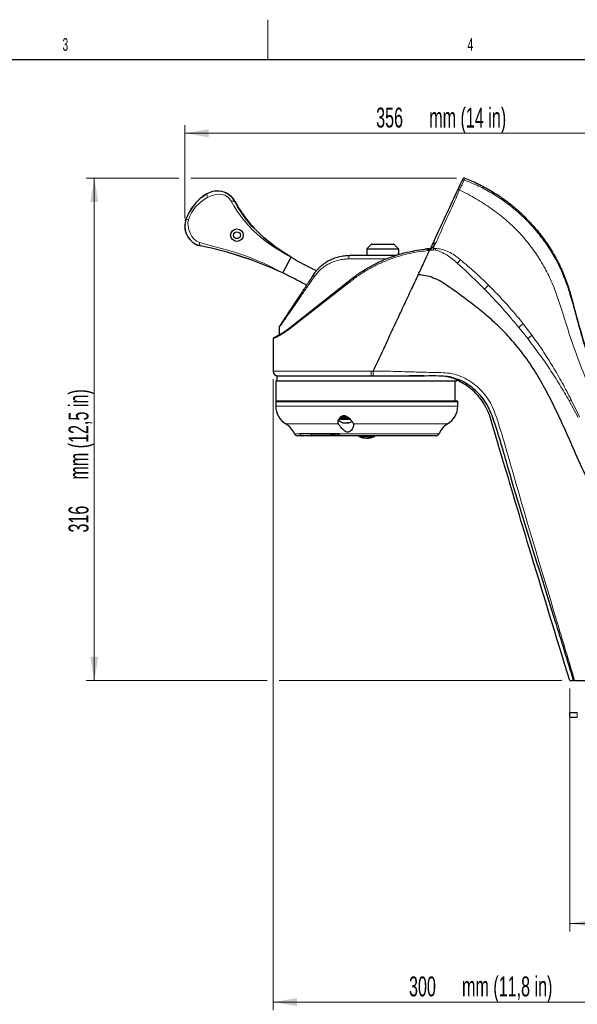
# Model space of a CAD drawing. Header units: millimetres. Extents: x 1 to 419, y 2 to 295.
# Tile 53 of 60: x 128 to 198, y 171 to 294. Entities that reach past the tile are written whole.
import ezdxf

# ---------------------------------------------------------------- set-up
doc = ezdxf.new("R2010")
doc.units = ezdxf.units.MM
doc.header["$PDSIZE"] = -1
doc.styles.add('SLDTEXTSTYLE0', font='TXT', dxfattribs={"width": 0.605})
doc.dimstyles.new('SLDDIMSTYLE1', dxfattribs={"dimtxt": 2.5, "dimasz": 3, "dimexe": 0, "dimexo": 0.0625, "dimtad": 1, "dimdec": 0, "dimlfac": 5, "dimrnd": 1e-09, "dimzin": 12, "dimdsep": 46, "dimtxsty": 'SLDTEXTSTYLE0', "dimsah": 1, "dimcen": 0.09, "dimadec": 0, "dimazin": 3, "dimtfac": 1, "dimtofl": 0, "dimtmove": 0, "dimatfit": 3, "dimfxl": 1, "dimfrac": 2, "dimtolj": 1, "dimtzin": 12, "dimarcsym": 0})
doc.dimstyles.new('SLDDIMSTYLE5', dxfattribs={"dimtxt": 2.5, "dimasz": 3, "dimexe": 0, "dimexo": 0.0625, "dimtad": 0, "dimdec": 0, "dimlfac": 5, "dimrnd": 1e-09, "dimzin": 12, "dimdsep": 46, "dimtxsty": 'SLDTEXTSTYLE0', "dimsah": 1, "dimcen": 0.09, "dimadec": 0, "dimazin": 3, "dimtfac": 1, "dimtofl": 0, "dimtmove": 0, "dimatfit": 3, "dimfxl": 1, "dimfrac": 2, "dimtolj": 1, "dimtzin": 12, "dimarcsym": 0})

# ---------------------------------------------------------------- blocks, each defined once
blk = doc.blocks.new('_D_10')
at = {"color": 7, "linetype": 'Continuous', "lineweight": 0}
for p, q in [((147.94, 274.6), (136.33, 274.6)), ((137.33, 274.6), (137.33, 211.43)), ((182.81, 274.6), (149.44, 274.6)), ((159.06, 211.43), (136.33, 211.43)), ((196.04, 211.43), (160.56, 211.43))]:
    blk.add_line(p, q, dxfattribs=at)
at = {"color": 7, "linetype": 'Continuous', "lineweight": 18}
for points in [[(137.33, 274.6), (136.83, 271.6), (137.83, 271.6)], [(137.33, 211.43), (137.83, 214.43), (136.83, 214.43)]]:
    blk.add_solid(points, dxfattribs=at)
at = {"color": 7, "linetype": 'Continuous', "lineweight": 18, "char_height": 2.5, "attachment_point": 1, "rotation": 90, "style": 'SLDTEXTSTYLE0'}
for s, insert in [('mm (12,5 in)', (134.1, 236.7)), ('316', (134.1, 230.04))]:
    blk.add_mtext(s, dxfattribs=dict(at, insert=insert))
blk = doc.blocks.new('_D_11')
at = {"color": 7, "linetype": 'Continuous', "lineweight": 0}
for p, q in [((148.69, 269.55), (148.69, 281.23)), ((219.86, 212.43), (219.86, 281.23)), ((148.69, 280.23), (219.86, 280.23))]:
    blk.add_line(p, q, dxfattribs=at)
at = {"color": 7, "linetype": 'Continuous', "lineweight": 18}
for points in [[(148.69, 280.23), (151.69, 279.73), (151.69, 280.73)], [(219.86, 280.23), (216.86, 280.73), (216.86, 279.73)]]:
    blk.add_solid(points, dxfattribs=at)
at = {"color": 7, "linetype": 'Continuous', "lineweight": 18, "char_height": 2.5, "attachment_point": 1, "style": 'SLDTEXTSTYLE0'}
for s, insert in [('356', (172.73, 283.45)), ('mm (14 in)', (179.4, 283.45))]:
    blk.add_mtext(s, dxfattribs=dict(at, insert=insert))
blk = doc.blocks.new('_D_12')
at = {"color": 7, "linetype": 'Continuous', "lineweight": 0}
for p, q in [((197.04, 210.43), (197.04, 179.92)), ((219.86, 210.43), (219.86, 179.92)), ((197.04, 180.92), (201.77, 180.92)), ((219.86, 180.92), (215.14, 180.92))]:
    blk.add_line(p, q, dxfattribs=at)
at = {"color": 7, "linetype": 'Continuous', "lineweight": 18}
for points in [[(197.04, 180.92), (200.04, 180.42), (200.04, 181.42)], [(219.86, 180.92), (216.86, 181.42), (216.86, 180.42)]]:
    blk.add_solid(points, dxfattribs=at)
at = {"color": 7, "linetype": 'Continuous', "lineweight": 18, "char_height": 2.5, "attachment_point": 1, "style": 'SLDTEXTSTYLE0'}
for s, insert in [('114', (201.77, 184.14)), ('mm', (208.44, 184.14)), ('(4,5 in)', (203.11, 180.3))]:
    blk.add_mtext(s, dxfattribs=dict(at, insert=insert))
blk = doc.blocks.new('_D_13')
at = {"color": 7, "linetype": 'Continuous', "lineweight": 0}
for p, q in [((159.81, 249.32), (159.81, 170.03)), ((219.86, 210.43), (219.86, 170.03)), ((159.81, 171.03), (219.86, 171.03))]:
    blk.add_line(p, q, dxfattribs=at)
at = {"color": 7, "linetype": 'Continuous', "lineweight": 18}
for points in [[(159.81, 171.03), (162.81, 170.53), (162.81, 171.53)], [(219.86, 171.03), (216.86, 171.53), (216.86, 170.53)]]:
    blk.add_solid(points, dxfattribs=at)
at = {"color": 7, "linetype": 'Continuous', "lineweight": 18, "char_height": 2.5, "attachment_point": 1, "style": 'SLDTEXTSTYLE0'}
for s, insert in [('mm (11,8 in)', (183.52, 174.25)), ('300', (176.86, 174.25))]:
    blk.add_mtext(s, dxfattribs=dict(at, insert=insert))

msp = doc.modelspace()

# ---------------------------------------------------------------- linework, layer by layer
at = {"color": 7, "linetype": 'Continuous', "lineweight": 18}
for p, q in [((159.125, 289.5), (159.125, 294.5)), ((172.1342, 266.2665), (174.9635, 266.2665)), ((179.9973, 266.6146), (179.7985, 266.2606)), ((171.5627, 265.6752), (175.535, 265.6752)), ((171.5773, 265.7096), (175.5204, 265.7096)), ((180.1712, 265.5657), (179.445, 265.5022)), ((179.9068, 265.7424), (180.1795, 265.7554)), ((180.1712, 265.5657), (179.9286, 265.5541)), ((169.3045, 264.4411), (174.0457, 264.4411)), ((169.3148, 261.4457), (162.1531, 255.8662)), ((191.1952, 256.2928), (192.2946, 254.8465)), ((191.7732, 254.4103), (190.6529, 255.818)), ((159.807, 250.3214), (172.1153, 250.3214)), ((172.1153, 250.3214), (172.3658, 250.3213)), ((182.5964, 249.1214), (182.5964, 246.5814)), ((182.977, 246.4814), (160.117, 246.4814)), ((198.1197, 244.4948), (196.9848, 246.6006)), ((197.2235, 246.7417), (198.2731, 244.5741)), ((160.117, 245.9414), (182.977, 245.9414)), ((161.387, 243.7073), (167.9841, 243.7073)), ((169.8751, 243.7073), (181.707, 243.7073)), ((162.4662, 242.451), (163.1762, 242.451)), ((164.5882, 242.3014), (168.1079, 242.3014)), ((167.9984, 242.4552), (166.9889, 242.4552)), ((168.0035, 242.4394), (167.0988, 242.4394)), ((168.0269, 242.451), (180.6279, 242.451)), ((197.9962, 206.8314), (197.9962, 207.4314))]:
    msp.add_line(p, q, dxfattribs=at)
at = {"color": 7, "linetype": 'Continuous', "lineweight": 25}
for p, q in [((6.5, 289.5), (413.5, 289.5)), ((154.4789, 272.292), (153.9503, 272.6797)), ((155.0035, 271.6396), (154.9726, 271.694)), ((155.0308, 271.5902), (154.9965, 271.6266)), ((148.7814, 269.2188), (148.843, 269.4126)), ((150.0017, 266.3413), (150.1461, 266.2628)), ((150.052, 266.2973), (150.7265, 266.0577)), ((172.1342, 266.2665), (171.5773, 265.7096)), ((174.9635, 266.2665), (175.5204, 265.7096)), ((171.5627, 265.6752), (171.5489, 264.8811)), ((175.535, 265.6752), (175.5433, 265.2017)), ((175.5433, 265.2017), (175.5433, 265.2011)), ((175.5433, 265.2017), (175.5473, 264.9715)), ((175.5473, 264.9715), (175.5433, 265.2011)), ((177.2989, 265.423), (177.547, 265.47)), ((161, 262.671), (162.0392, 264.654)), ((162.0459, 264.6663), (162.0394, 264.6539)), ((161.0002, 262.6709), (160.9985, 262.6677)), ((162.187, 256.0214), (169.227, 261.6012)), ((163.8377, 261.2053), (163.9682, 261.0992)), ((169.227, 261.6012), (169.227, 261.6012)), ((160.5435, 255.7711), (160.5435, 254.898)), ((159.807, 254.4059), (159.807, 250.3214)), ((160.117, 249.1214), (160.117, 246.5814)), ((160.117, 249.1214), (182.5964, 249.1214)), ((160.247, 249.7214), (160.247, 249.1214)), ((160.247, 249.7214), (178.7904, 249.7214)), ((178.893, 249.7178), (178.6987, 249.7214)), ((182.5964, 249.1214), (182.607, 249.1214)), ((182.607, 249.1214), (182.607, 246.5814)), ((182.607, 249.1214), (182.847, 249.1214)), ((182.847, 249.1214), (182.847, 249.246)), ((160.117, 246.5814), (182.5964, 246.5814)), ((160.117, 246.4814), (160.117, 245.9414)), ((182.5964, 246.5814), (182.607, 246.5814)), ((182.607, 246.5814), (182.877, 246.5814)), ((182.977, 245.9414), (182.977, 246.4814)), ((168.0427, 244.1362), (168.1001, 244.1362)), ((168.1171, 244.0538), (168.0427, 244.1362)), ((168.0792, 244.2814), (169.0964, 244.2814)), ((168.4174, 244.4566), (168.4174, 244.4366)), ((168.5213, 244.5366), (168.5213, 244.5181)), ((168.5288, 244.5366), (168.5291, 244.5338)), ((168.6353, 243.8314), (168.6935, 243.8314)), ((168.6935, 243.8314), (169.1999, 243.8314)), ((169.3461, 244.3814), (169.0964, 244.3814)), ((169.0964, 244.2814), (169.4484, 244.2814)), ((163.4602, 242.2014), (162.8368, 242.2014)), ((163.1601, 242.5014), (168.0108, 242.5014)), ((163.1762, 242.451), (163.1601, 242.5014)), ((164.509, 242.2014), (163.4602, 242.2014)), ((168.311, 242.2014), (164.4992, 242.2014)), ((164.5891, 242.5014), (164.5891, 242.3014)), ((168.0269, 242.451), (168.0108, 242.5014)), ((180.2572, 242.2014), (168.311, 242.2014)), ((170.547, 242.2014), (170.547, 242.1304)), ((170.547, 242.1304), (172.2927, 242.1304)), ((172.2927, 242.1304), (172.2927, 242.2014)), ((172.4568, 242.2014), (172.4568, 242.1304)), ((172.4568, 242.1304), (172.547, 242.1304)), ((172.547, 242.1304), (172.547, 242.2014)), ((197.0445, 211.4314), (197.5374, 211.4314)), ((197.6644, 211.4314), (210.76, 211.4314)), ((197.0712, 206.8314), (197.0712, 207.4314)), ((197.0712, 207.4314), (197.9962, 207.4314)), ((197.0712, 206.8314), (197.9962, 206.8314))]:
    msp.add_line(p, q, dxfattribs=at)
at = {"color": 7, "linetype": 'Continuous', "lineweight": 25, "flags": 128}
for points in [[(151.4406, 272.5855), (150.8344, 272.1675), (150.7551, 272.0976)], [(152.0899, 272.8721), (151.8222, 272.7828), (151.4475, 272.5974)], [(151.8495, 272.7967), (151.8657, 272.803), (152.1442, 272.8913)], [(155.0026, 271.631), (154.7274, 272.0493), (154.4791, 272.2924)], [(154.6231, 272.1684), (154.7825, 271.9812), (154.9166, 271.7898)], [(162.0392, 264.654), (161.3915, 265.0558), (160.6151, 265.5717), (160.1788, 265.8802), (159.7092, 266.2292), (159.2027, 266.6277), (158.652, 267.0907), (158.1596, 267.5352), (157.6535, 268.0274), (157.1782, 268.5285), (156.7488, 269.0201), (156.3782, 269.4806), (155.986, 270.0125), (155.6444, 270.5224), (155.3299, 271.0408), (155.0308, 271.5902)], [(148.8435, 269.3971), (148.7317, 268.9772), (148.696, 268.6555)], [(150.0676, 266.2878), (150.3094, 266.1793), (150.3935, 266.1484)], [(150.1461, 266.2628), (150.2518, 266.2055), (150.6951, 266.068)], [(167.0988, 242.4394), (167.5673, 242.4334), (167.5674, 242.4334)], [(167.8457, 242.4302), (168.0359, 242.4281), (168.0533, 242.4279)]]:
    msp.add_lwpolyline(points, dxfattribs=at)
at = {"color": 7, "linetype": 'Continuous', "lineweight": 18, "flags": 128}
for points in [[(154.5262, 271.6762), (154.319, 271.9856), (154.0469, 272.2453), (153.7088, 272.4363), (153.3146, 272.5423), (152.8829, 272.56), (152.437, 272.4981), (152.0024, 272.3689), (151.6035, 272.1823)], [(183.2145, 273.0956), (183.1779, 273.1118), (183.1414, 273.1252), (183.1066, 273.1353), (183.0747, 273.1417), (183.0472, 273.1441), (183.0251, 273.1424), (183.0093, 273.1367), (183.0004, 273.1273)], [(151.6035, 272.1823), (151.0162, 271.8113), (150.5008, 271.4067), (150.0605, 270.9675), (149.7725, 270.6039), (149.5247, 270.2113), (149.3219, 269.7924), (149.1636, 269.3468)], [(154.9965, 271.6266), (154.9563, 271.6694), (154.8358, 271.7108), (154.6855, 271.711), (154.5262, 271.6762)], [(162.0392, 264.654), (161.2767, 265.0857), (160.5488, 265.5205), (159.8536, 265.9633), (158.8462, 266.6694), (157.8674, 267.4612), (157.2314, 268.0528), (156.6117, 268.7035), (156.0163, 269.4123), (155.594, 269.9734), (155.2005, 270.5464), (154.8428, 271.1175), (154.5262, 271.6762)], [(149.1636, 269.3468), (149.0981, 268.9679), (149.1128, 268.5422), (149.2004, 268.1136), (149.3601, 267.6763), (149.5809, 267.2659), (149.8595, 266.913), (150.1874, 266.649), (150.5487, 266.4898)], [(150.5487, 266.4898), (151.8943, 266.1272), (153.2963, 265.7554), (154.7014, 265.3526), (156.0547, 264.9107), (156.9181, 264.5921), (157.7532, 264.253), (158.5658, 263.8935), (159.3673, 263.5124), (160.1759, 263.1048), (161, 262.671)], [(150.5487, 266.4898), (150.5566, 266.3343), (150.5892, 266.1992), (150.6473, 266.1028), (150.7265, 266.0577)], [(164.8575, 262.4468), (164.8491, 262.4269), (164.8473, 262.4031), (164.8523, 262.3757), (164.8639, 262.3452), (164.8819, 262.3123), (164.906, 262.2774), (164.9358, 262.2413), (164.9707, 262.2045)], [(197.2235, 246.7417), (197.1923, 246.7233), (197.1614, 246.705), (197.131, 246.687), (197.1009, 246.6693), (197.0713, 246.6517), (197.042, 246.6344), (197.0132, 246.6174), (196.9848, 246.6006)]]:
    msp.add_lwpolyline(points, dxfattribs=at)
at = {"color": 7, "linetype": 'Continuous', "lineweight": 25}
for radius in [0.7938, 0.4318]:
    msp.add_circle((155.2433, 267.4181), radius, dxfattribs=at)
at = {"color": 7, "linetype": 'Continuous', "lineweight": 18}
for centre, radius, start, end in [((183.7051, 274.1675), 0.199, 68.902366, 154.777682), ((152.1119, 272.6064), 0.6621, 180.636352, 219.840248), ((148.8671, 268.7154), 0.6975, 64.848305, 91.97982), ((169.9996, 264.5479), 0.7032, 151.710318, 188.730086), ((183.0229, 266.0074), 3.1274, 184.860822, 188.333907), ((183.4137, 265.5184), 3.2428, 175.80915, 179.164554), ((191.751, 257.2075), 11.0427, 139.830357, 142.837018), ((196.9354, 251.2108), 14.163, 135.454205, 138.337493), ((205.4805, 239.4305), 22.1, 130.270333, 132.13921), ((208.0212, 235.5197), 24.9169, 129.136016, 130.69918)]:
    msp.add_arc(centre, radius, start, end, dxfattribs=at)
at = {"color": 7, "linetype": 'Continuous', "lineweight": 25}
for centre, radius, start, end in [((183.8141, 274.3989), 0.2, 68.810711, 155), ((154.6798, 267.2972), 6.2083, 121.350046, 160.078363), ((152.7713, 270.4299), 2.54, 62.343415, 121.350046), ((152.7644, 270.4066), 2.5561, 46.559741, 65.835427), ((152.7713, 270.4299), 2.54, 47.222761, 63.409869), ((154.7182, 267.2771), 6.2455, 134.006519, 160.156674), ((169.9582, 279.8747), 17.0722, 208.84016, 227.395811), ((151.231, 268.5471), 2.54, 160.078363, 242.343415), ((151.1359, 268.4999), 2.4385, 169.258969, 242.281869), ((169.9582, 279.8747), 17.0722, 228.097575, 235.066521), ((172.1696, 266.2311), 0.05, 90, 135), ((174.9281, 266.2311), 0.05, 45, 90), ((141.8768, 221.9364), 45, 64.851845, 78.658286), ((141.9418, 222.1822), 44.7463, 64.793399, 74.045076), ((179.4797, 293.5064), 33.7, 235.066521, 238.847078), ((171.6127, 265.6743), 0.05, 135, 179), ((175.485, 265.6743), 0.05, 1, 45), ((179.4797, 293.5064), 33.7, 238.847078, 245.01166), ((141.9418, 222.1822), 44.7463, 60.703107, 64.793399), ((160.407, 250.3214), 0.6, 180, 270), ((160.217, 246.4814), 0.1, 90, 180), ((182.877, 246.4814), 0.1, 0, 90), ((162.717, 245.9414), 2.6, 180, 239.23364), ((180.377, 245.9414), 2.6, 300.76636, 0), ((181.6608, 244.5258), 0.6944, 303.818197, 320.593308), ((160.057, 241.4732), 2.6, 22.089306, 59.23364), ((183.037, 241.4732), 2.6, 120.76636, 157.910694), ((162.8368, 242.6014), 0.4, 202.089306, 270), ((167.1046, 242.8694), 0.43, 254.390155, 269.227096), ((171.547, 244.3122), 2.4, 245.375682, 263.438405), ((171.4627, 243.6407), 1.7233, 263.672279, 298.791459), ((171.6261, 243.6407), 1.7236, 267.371069, 298.81185), ((171.547, 244.3122), 2.4, 276.561595, 294.624318), ((180.2572, 242.6014), 0.4, 270, 337.910694)]:
    msp.add_arc(centre, radius, start, end, dxfattribs=at)
for points, knots in [([(183.0004, 273.1273), (183.0282, 273.1868), (183.1368, 273.4198), (183.305, 273.7804), (183.4661, 274.1259), (183.5054, 274.2101), (183.525, 274.2523)], [0, 0, 0, 0, 0.10280513, 0.4024855, 0.70122215, 1, 1, 1, 1]), ([(183.525, 274.2523), (183.5564, 274.3195), (183.6192, 274.4543), (183.6283, 274.4737), (183.6328, 274.4834)], [0, 0, 0, 0, 0.49893327, 1, 1, 1, 1]), ([(183.8863, 274.5853), (184.4353, 274.3575), (185.5332, 273.9019), (187.1175, 273.0446), (188.644, 272.0602), (190.0952, 270.941), (191.4482, 269.7063), (192.7066, 268.3523), (193.8577, 266.8837), (194.8839, 265.3196), (195.7662, 263.6852), (196.5192, 261.9834), (197.1013, 260.1984), (197.7886, 257.5509), (198.76, 254.1049), (200.0997, 249.8822), (201.5748, 245.6984), (203.1658, 241.6097), (204.8632, 237.6236), (206.6609, 233.7363), (208.5782, 229.9007), (210.621, 226.1079), (212.7849, 222.3659), (215.0773, 218.6808), (217.466, 215.0544), (219.0651, 212.6391), (219.8647, 211.4314)], [0, 0, 0, 0, 0.023969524, 0.047939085, 0.072568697, 0.097198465, 0.121798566, 0.14639876, 0.171702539, 0.197006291, 0.221789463, 0.24657257, 0.271993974, 0.297445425, 0.356943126, 0.416440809, 0.476181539, 0.535922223, 0.593448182, 0.650974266, 0.708715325, 0.766456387, 0.824783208, 0.883109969, 0.941554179, 1, 1, 1, 1]), ([(180.0278, 266.7525), (180.1207, 266.9517), (180.6615, 268.1115), (181.6502, 270.2318), (182.5504, 272.1621), (183.0004, 273.1273)], [0, 0, 0, 0, 0.0939633, 0.54697844, 1, 1, 1, 1]), ([(172.1696, 266.2811), (172.188, 266.2811), (172.2163, 266.2811), (172.3883, 266.2811), (172.5663, 266.2811), (172.7873, 266.2811), (173.1084, 266.2811), (173.5489, 266.2811), (173.9893, 266.2811), (174.3104, 266.2811), (174.5314, 266.2811), (174.7094, 266.2811), (174.8814, 266.2811), (174.9097, 266.2811), (174.9281, 266.2811)], [0, 0, 0, 0, 0.11972842, 0.18418033, 0.25, 0.31581967, 0.38027158, 0.5, 0.61972842, 0.68418033, 0.75, 0.81581967, 0.88027158, 1, 1, 1, 1]), ([(179.7985, 266.2606), (179.7898, 266.2421), (179.7638, 266.1863), (179.7255, 266.1042), (179.6867, 266.021), (179.6622, 265.9685), (179.6378, 265.9161), (179.6135, 265.864), (179.5896, 265.8128), (179.5675, 265.7652), (179.5549, 265.7383), (179.547, 265.7214)], [0, 0, 0, 0, 0.11305226, 0.33921079, 0.45214269, 0.56506794, 0.62153035, 0.73445901, 0.84739393, 0.90385759, 1, 1, 1, 1]), ([(180.0278, 266.7525), (180.0273, 266.7514), (180.0144, 266.7237), (179.9728, 266.6344), (179.8925, 266.4623), (179.8331, 266.3348), (179.7985, 266.2606)], [0, 0, 0, 0, 0.00618618, 0.15747544, 0.50987219, 1, 1, 1, 1]), ([(164.8575, 262.4468), (164.9159, 262.5322), (165.0407, 262.7146), (165.2332, 262.9543), (165.456, 263.204), (165.6997, 263.4455), (165.9653, 263.6739), (166.2318, 263.8763), (166.493, 264.0518), (166.8732, 264.2748), (167.3724, 264.5106), (168.0189, 264.7212), (168.6918, 264.8559), (169.1535, 264.8728), (169.3804, 264.8811)], [0, 0, 0, 0, 0.05861066, 0.12520544, 0.1749678, 0.24972896, 0.32122959, 0.37512746, 0.44067603, 0.50018963, 0.62497797, 0.75049271, 0.87734853, 1, 1, 1, 1]), ([(169.227, 261.6012), (169.227, 261.6012), (169.4127, 261.7545), (169.9682, 262.1952), (170.9407, 262.8753), (172.1618, 263.5969), (173.4685, 264.24), (174.8413, 264.7784), (176.2408, 265.2007), (177.5954, 265.4976), (178.4168, 265.6038), (178.8275, 265.6568)], [0, 0, 0, 0, 0.000003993, 0.065441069, 0.192211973, 0.319354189, 0.445970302, 0.584767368, 0.723536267, 0.86175804, 1, 1, 1, 1]), ([(175.2498, 264.8811), (175.0118, 264.8811), (174.3682, 264.8811), (173.2542, 264.8811), (171.9494, 264.8811), (170.648, 264.8811), (169.7995, 264.8811), (169.3804, 264.8811)], [0, 0, 0, 0, 0.130270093, 0.352204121, 0.572283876, 0.788746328, 1, 1, 1, 1]), ([(178.0149, 262.4358), (178.2654, 262.9728), (178.7476, 264.0068), (179.2186, 265.017), (179.445, 265.5025)], [0, 0, 0, 0, 0.51934411, 1, 1, 1, 1]), ([(179.547, 265.7214), (179.5247, 265.7198), (179.4912, 265.7175), (179.4355, 265.7133), (179.3798, 265.709), (179.3126, 265.7036), (179.2449, 265.6978), (179.1764, 265.6918), (179.0424, 265.6794), (178.9255, 265.6676), (178.8287, 265.657), (178.8275, 265.6568)], [0, 0, 0, 0, 0.09662053, 0.14493073, 0.24155133, 0.33817272, 0.43479559, 0.53142045, 0.62804836, 0.99537783, 1, 1, 1, 1]), ([(164.8575, 262.4468), (164.5836, 262.0318), (164.0452, 261.2158), (163.2893, 260.0703), (162.6028, 259.0299), (162.0005, 258.1171), (161.4916, 257.3459), (161.0919, 256.7402), (160.7922, 256.286), (160.6764, 256.1106), (160.6203, 256.0256)], [0, 0, 0, 0, 0.15011768, 0.29516898, 0.4336504, 0.56443719, 0.68691704, 0.80108754, 0.90355465, 1, 1, 1, 1]), ([(172.3658, 250.3213), (172.6949, 251.0269), (173.3555, 252.4437), (174.3479, 254.5719), (175.3135, 256.6421), (176.256, 258.664), (177.1493, 260.5791), (177.7342, 261.8337), (178.0149, 262.4358)], [0, 0, 0, 0, 0.1726936, 0.34673063, 0.52225734, 0.68270753, 0.84772962, 1, 1, 1, 1]), ([(210.76, 211.4314), (209.6541, 213.8419), (207.4428, 218.6614), (204.1337, 225.8977), (200.8485, 233.1493), (198.2994, 238.8029), (196.5204, 242.8589), (195.4109, 245.2704), (194.2102, 247.6329), (192.9484, 249.956), (191.4805, 252.1412), (189.9409, 254.0665), (188.3782, 255.7373), (186.826, 257.1658), (185.2048, 258.4695), (183.8218, 259.5304), (182.676, 260.3641), (181.7821, 260.9893), (180.87, 261.6081), (179.9106, 262.0588), (178.9433, 262.3632), (178.324, 262.4116), (178.0149, 262.4358)], [0, 0, 0, 0, 0.12733479, 0.25458809, 0.38169114, 0.5086013, 0.5508632, 0.59300494, 0.6349651, 0.67675228, 0.71832586, 0.75952582, 0.79368856, 0.8272887, 0.8605157, 0.89394262, 0.91153947, 0.92920802, 0.94693799, 0.96466541, 0.98236394, 1, 1, 1, 1]), ([(169.3148, 261.4457), (169.3129, 261.4481), (169.3089, 261.4533), (169.2916, 261.476), (169.2649, 261.5134), (169.2382, 261.5572), (169.2234, 261.5897), (169.2258, 261.5974), (169.227, 261.6012)], [0, 0, 0, 0, 0.03136856, 0.06930357, 0.30198963, 0.53466464, 0.7673322, 1, 1, 1, 1]), ([(159.9295, 254.5778), (159.9268, 254.5766), (159.9058, 254.5665), (159.9807, 254.6034), (160.2157, 254.7155), (160.6423, 254.9444), (161.1374, 255.2456), (161.6292, 255.576), (162.0007, 255.8726), (162.1861, 256.0206)], [0, 0, 0, 0, 0.02168652, 0.16843179, 0.37638865, 0.58427916, 0.72274134, 0.86163754, 1, 1, 1, 1]), ([(160.6203, 256.0256), (160.6021, 255.9933), (160.5709, 255.9381), (160.5477, 255.8505), (160.5449, 255.7977), (160.5435, 255.7711)], [0, 0, 0, 0, 0.41161277, 0.70421124, 1, 1, 1, 1]), ([(159.8719, 254.5383), (159.8699, 254.5366), (159.8631, 254.5308), (159.8428, 254.5072), (159.8181, 254.4652), (159.8128, 254.4286), (159.8102, 254.4102)], [0, 0, 0, 0, 0.10494393, 0.35904826, 0.67792438, 1, 1, 1, 1]), ([(178.6987, 249.7214), (178.2156, 249.7214), (177.6147, 249.7214), (177.009, 249.7214), (176.8903, 249.7214)], [0, 0, 0, 0, 0.80399709, 1, 1, 1, 1]), ([(197.5374, 211.4314), (196.7724, 213.9335), (194.0065, 222.9805), (190.461, 233.9436), (187.9725, 242.8971), (186.9796, 245.5825), (186.3702, 246.6151), (185.6219, 247.5392), (184.7529, 248.3293), (183.7887, 248.9574), (182.761, 249.4129), (181.7066, 249.6723), (180.4169, 249.7363), (179.476, 249.7249), (178.893, 249.7178)], [0, 0, 0, 0, 0.17095608, 0.61812783, 0.75268962, 0.77853505, 0.8043689, 0.83020154, 0.85603402, 0.88171417, 0.90739313, 0.93287509, 0.95840806, 1, 1, 1, 1]), ([(183.147, 249.056), (183.14, 249.0672), (183.1261, 249.0895), (183.0138, 249.1619), (182.8328, 249.2572), (182.5776, 249.3682), (182.2523, 249.4816), (181.8692, 249.5876), (181.5588, 249.6361), (181.4057, 249.6601)], [0, 0, 0, 0, 0.14129484, 0.28259905, 0.42793291, 0.57327623, 0.71677615, 0.86026872, 1, 1, 1, 1]), ([(186.6042, 245.6483), (186.494, 245.8517), (186.1846, 246.4228), (185.5338, 247.2911), (184.7179, 248.0781), (183.9082, 248.6666), (183.402, 248.9256), (183.147, 249.056)], [0, 0, 0, 0, 0.14043983, 0.39425142, 0.65512051, 0.82628915, 1, 1, 1, 1]), ([(188.7435, 238.8557), (188.4087, 239.9983), (187.9621, 241.5224), (187.3886, 243.4223), (187.0902, 244.5726), (186.7652, 245.292), (186.6042, 245.6483)], [0, 0, 0, 0, 0.50106485, 0.66838086, 0.83571609, 1, 1, 1, 1]), ([(167.9841, 243.7073), (167.959, 243.8005), (167.911, 243.9784), (168.0265, 244.2911), (168.2024, 244.5395), (168.408, 244.6915), (168.5866, 244.7537), (168.7812, 244.7465), (169.011, 244.6575), (169.3016, 244.45), (169.6079, 244.1377), (169.8076, 243.8684), (169.8616, 243.7397), (169.8751, 243.7073)], [0, 0, 0, 0, 0.13035291, 0.2489439, 0.37041726, 0.43046312, 0.47992519, 0.52975702, 0.58324466, 0.66960838, 0.80944085, 0.95204369, 1, 1, 1, 1]), ([(168.1001, 244.1362), (168.1404, 244.0857), (168.2138, 243.9939), (168.3861, 243.8855), (168.5507, 243.8288), (168.6663, 243.8367), (168.6961, 243.8388)], [0, 0, 0, 0, 0.27443833, 0.49958085, 0.87095481, 1, 1, 1, 1]), ([(169.0964, 244.3814), (168.9709, 244.3814), (168.7198, 244.3814), (168.3789, 244.3814), (168.1654, 244.3814), (168.1169, 244.3814), (168.1135, 244.3814)], [0, 0, 0, 0, 0.32520949, 0.65041898, 0.97562847, 1, 1, 1, 1]), ([(168.2513, 244.5612), (168.2816, 244.5581), (168.3717, 244.549), (168.5989, 244.5318), (168.8885, 244.5111), (169.1153, 244.4986), (169.2182, 244.4907), (169.2344, 244.4894)], [0, 0, 0, 0, 0.13669468, 0.40750406, 0.67846416, 0.9494417, 1, 1, 1, 1]), ([(168.4176, 244.4357), (168.4353, 244.4254), (168.4705, 244.405), (168.5058, 244.3845), (168.5235, 244.3742)], [0, 0, 0, 0, 0.50023807, 1, 1, 1, 1]), ([(168.5236, 244.5194), (168.506, 244.5092), (168.4707, 244.4887), (168.4355, 244.4683), (168.4178, 244.4581)], [0, 0, 0, 0, 0.49980364, 1, 1, 1, 1]), ([(168.4269, 244.4366), (168.425, 244.4382), (168.4191, 244.4431), (168.4847, 244.4503), (168.5686, 244.4571), (168.6207, 244.4606), (168.6341, 244.4615), (168.6376, 244.4617), (168.6384, 244.4617), (168.6386, 244.4617), (168.6387, 244.4617), (168.6387, 244.4617), (168.6915, 244.4651), (168.7736, 244.469), (168.9023, 244.4755), (168.9683, 244.4791), (169.0116, 244.4814)], [0, 0, 0, 0, 0.10750097, 0.32853123, 0.4990659, 0.54189848, 0.55263355, 0.55532965, 0.55600983, 0.55618294, 0.55622776, 0.55623973, 0.55624474, 0.77410747, 0.85146296, 1, 1, 1, 1]), ([(168.4267, 244.4584), (168.4258, 244.4594), (168.4219, 244.4637), (168.491, 244.4708), (168.5811, 244.4782), (168.6891, 244.4848), (168.7845, 244.4895), (168.8821, 244.4946), (168.9147, 244.4963)], [0, 0, 0, 0, 0.08027089, 0.34086856, 0.59415302, 0.60855619, 0.86950542, 1, 1, 1, 1]), ([(168.8849, 244.5743), (168.8693, 244.5733), (168.8023, 244.5689), (168.7365, 244.5648), (168.651, 244.5582), (168.5741, 244.5509), (168.5438, 244.5446), (168.5284, 244.5414)], [0, 0, 0, 0, 0.0909036, 0.39147443, 0.4080827, 0.6998393, 1, 1, 1, 1]), ([(168.9178, 244.5101), (168.9751, 244.5045), (169.0488, 244.4975), (169.1113, 244.4895), (169.1251, 244.4878)], [0, 0, 0, 0, 0.77841209, 1, 1, 1, 1]), ([(169.3058, 244.4544), (169.3063, 244.4535), (169.3085, 244.4493), (169.251, 244.4409), (169.174, 244.4344), (169.1167, 244.4303), (169.0708, 244.4268), (169.0262, 244.4238), (168.9921, 244.4214)], [0, 0, 0, 0, 0.086034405, 0.395219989, 0.692133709, 0.729501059, 0.793356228, 1, 1, 1, 1]), ([(169.306, 244.4366), (169.3075, 244.435), (169.3113, 244.4309), (169.2801, 244.4257), (169.2538, 244.4222), (169.2467, 244.4213), (169.2448, 244.4211), (169.2444, 244.4211), (169.2443, 244.421), (169.2442, 244.421), (169.2442, 244.421), (169.2153, 244.4176), (169.1405, 244.4118), (169.0415, 244.4049), (168.9921, 244.4014)], [0, 0, 0, 0, 0.14483763, 0.3624815, 0.41708465, 0.430739, 0.43415291, 0.43500654, 0.43522001, 0.43527342, 0.43528679, 0.43529127, 0.71761129, 1, 1, 1, 1]), ([(169.234, 243.8375), (169.2319, 243.8369), (169.2024, 243.828), (169.171, 243.8335), (169.1418, 243.8387)], [0, 0, 0, 0, 0.0684536, 1, 1, 1, 1]), ([(169.1998, 243.8387), (169.2285, 243.8367), (169.3429, 243.8288), (169.5045, 243.8876), (169.6429, 243.9667), (169.6892, 244.0213), (169.7015, 244.0358)], [0, 0, 0, 0, 0.15457934, 0.61797528, 0.89895547, 1, 1, 1, 1]), ([(169.8751, 243.7073), (169.8864, 243.6133), (169.9106, 243.4112), (169.7495, 243.0788), (169.5505, 242.8318), (169.3759, 242.7078), (169.2186, 242.6598), (169.0533, 242.6722), (168.8461, 242.7626), (168.5608, 242.9882), (168.2669, 243.3055), (168.0641, 243.5645), (168.0009, 243.6774), (167.9841, 243.7073)], [0, 0, 0, 0, 0.13600866, 0.292309, 0.38775786, 0.44461779, 0.48706613, 0.52976856, 0.58008361, 0.66875888, 0.82580909, 0.95387799, 1, 1, 1, 1]), ([(163.1762, 242.451), (163.1921, 242.4113), (163.2239, 242.3321), (163.3047, 242.2491), (163.3865, 242.2069), (163.4402, 242.2029), (163.4602, 242.2014)], [0, 0, 0, 0, 0.27183753, 0.54309197, 0.82963948, 1, 1, 1, 1]), ([(164.509, 242.2014), (164.519, 242.2027), (164.5389, 242.2054), (164.5649, 242.2266), (164.5826, 242.2568), (164.5887, 242.2838), (164.589, 242.2983), (164.5891, 242.3014)], [0, 0, 0, 0, 0.25208476, 0.50471957, 0.73938337, 0.94455216, 1, 1, 1, 1]), ([(168.311, 242.2014), (168.2742, 242.2064), (168.2004, 242.2163), (168.1039, 242.295), (168.0497, 242.3832), (168.0308, 242.4394), (168.0269, 242.451)], [0, 0, 0, 0, 0.31235743, 0.62521884, 0.92275265, 1, 1, 1, 1]), ([(197.0445, 211.4314), (195.3268, 217.0384), (192.529, 226.1705), (189.7978, 235.3228), (188.7435, 238.8557)], [0, 0, 0, 0, 0.61397954, 1, 1, 1, 1]), ([(197.6644, 211.4314), (197.6268, 211.4314), (197.5595, 211.4314), (197.5441, 211.4314), (197.5374, 211.4314)], [0, 0, 0, 0, 0.55866277, 1, 1, 1, 1])]:
    msp.add_open_spline(points, degree=3, knots=knots, dxfattribs=at)
at = {"color": 7, "linetype": 'Continuous', "lineweight": 18}
for points, knots in [([(183.7767, 274.3531), (183.7566, 274.3057), (183.7163, 274.2109), (183.5438, 273.8247), (183.3623, 273.422), (183.2446, 273.162), (183.2145, 273.0956)], [0, 0, 0, 0, 0.29885169, 0.59757699, 0.89720704, 1, 1, 1, 1]), ([(183.8863, 274.5853), (183.8861, 274.5848), (183.8848, 274.5821), (183.8639, 274.5378), (183.8075, 274.4185), (183.7767, 274.3531)], [0, 0, 0, 0, 0.10161124, 0.50819059, 1, 1, 1, 1]), ([(183.7767, 274.3531), (184.1007, 274.2284), (184.9969, 273.8836), (186.4186, 273.1976), (188.0106, 272.2608), (189.5174, 271.1909), (190.9264, 269.9999), (192.2262, 268.6927), (193.4131, 267.2812), (194.4771, 265.7757), (195.4654, 264.1062), (196.314, 262.2524), (197.0186, 260.2321), (197.6135, 258.171), (198.1602, 256.0931), (198.9863, 253.1547), (200.206, 249.3888), (201.8169, 244.8559), (203.5684, 240.4299), (205.4421, 236.1108), (207.4587, 231.8581), (209.6182, 227.651), (211.9519, 223.5129), (214.4403, 219.4402), (217.0126, 215.423), (218.753, 212.7625), (219.6215, 211.4314), (219.6215, 211.4314)], [0, 0, 0, 0, 0.01406874, 0.038907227, 0.063838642, 0.088774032, 0.11361796, 0.138428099, 0.163326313, 0.188224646, 0.213034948, 0.241828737, 0.270680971, 0.299671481, 0.328717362, 0.35767398, 0.423153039, 0.488637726, 0.552019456, 0.615440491, 0.67886121, 0.74224251, 0.80664619, 0.871080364, 0.935549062, 0.999999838, 1, 1, 1, 1]), ([(183.2145, 273.0956), (182.7758, 272.1256), (181.8983, 270.1852), (180.8021, 267.7366), (180.1368, 266.2546), (179.9068, 265.7424)], [0, 0, 0, 0, 0.39544251, 0.79104822, 1, 1, 1, 1]), ([(218.4906, 211.4314), (218.4906, 211.4314), (217.6895, 212.7544), (216.0876, 215.3995), (213.7133, 219.3855), (211.3939, 223.4098), (209.1544, 227.5073), (207.0132, 231.6842), (204.9521, 235.9234), (202.9765, 240.2039), (201.0586, 244.5666), (199.1919, 249.0053), (197.7638, 252.6736), (196.8225, 255.5242), (196.2197, 257.5042), (195.5851, 259.4715), (194.8599, 261.4031), (193.9436, 263.3273), (192.7831, 265.2004), (191.3994, 267.0036), (189.8367, 268.654), (188.1079, 270.1274), (186.2476, 271.4269), (184.6031, 272.4032), (183.5705, 272.9181), (183.2145, 273.0956)], [0, 0, 0, 0, 0.000000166, 0.064402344, 0.128818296, 0.193206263, 0.25757027, 0.322607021, 0.387676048, 0.452757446, 0.517811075, 0.585083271, 0.652339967, 0.680956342, 0.709644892, 0.73829232, 0.766826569, 0.795313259, 0.826687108, 0.858144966, 0.889516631, 0.920807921, 0.952181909, 0.983514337, 1, 1, 1, 1]), ([(179.9973, 266.6146), (179.9997, 266.6159), (180.0044, 266.6184), (180.0112, 266.6195), (180.0173, 266.6183), (180.0248, 266.6131), (180.0317, 266.6001), (180.0425, 266.5494), (180.0333, 266.4227), (180.0021, 266.2296), (179.9666, 266.0789), (179.9488, 266.0032)], [0, 0, 0, 0, 0.01379498, 0.0268698, 0.0399642, 0.05385727, 0.0861871, 0.12589048, 0.3270513, 0.66202489, 1, 1, 1, 1]), ([(180.0278, 266.7525), (180.0197, 266.7348), (180.0063, 266.7054), (179.9919, 266.6693), (179.9833, 266.6435), (179.9794, 266.6263), (179.9798, 266.6156), (179.9823, 266.6111), (179.9869, 266.6101), (179.9921, 266.6116), (179.9958, 266.6137), (179.9973, 266.6146)], [0, 0, 0, 0, 0.30335595, 0.50234344, 0.63654053, 0.77718871, 0.84076155, 0.89412107, 0.93313036, 0.97221093, 1, 1, 1, 1]), ([(179.445, 265.5027), (179.1303, 265.4721), (178.4997, 265.4108), (177.4604, 265.2405), (176.2827, 264.9809), (174.9661, 264.5894), (173.586, 264.0577), (172.2707, 263.4218), (171.0429, 262.7075), (170.0603, 262.0364), (169.5042, 261.5958), (169.3148, 261.4457)], [0, 0, 0, 0, 0.10506759, 0.21048841, 0.31552138, 0.4470751, 0.57865283, 0.69826392, 0.81837516, 0.93813024, 1, 1, 1, 1]), ([(179.4305, 265.5832), (179.3658, 265.5942), (179.2415, 265.6153), (179.0676, 265.6389), (178.9402, 265.6524), (178.8705, 265.657), (178.8436, 265.6576), (178.8329, 265.6573), (178.8293, 265.657), (178.8275, 265.6568)], [0, 0, 0, 0, 0.35110421, 0.67459242, 0.86584992, 0.94292146, 0.9731153, 0.98682979, 1, 1, 1, 1]), ([(179.445, 265.5027), (179.4439, 265.5162), (179.4416, 265.5432), (179.4345, 265.5695), (179.4303, 265.5821), (179.4302, 265.5823)], [0, 0, 0, 0, 0.495558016, 0.991116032, 1, 1, 1, 1]), ([(179.9286, 265.5541), (179.9261, 265.554), (179.903, 265.5525), (179.8615, 265.5505), (179.8012, 265.5499), (179.7319, 265.5524), (179.6496, 265.5588), (179.5466, 265.5692), (179.4726, 265.5775), (179.4303, 265.5823)], [0, 0, 0, 0, 0.014789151, 0.139104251, 0.250142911, 0.378859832, 0.557555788, 0.747126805, 1, 1, 1, 1]), ([(179.9483, 266.0013), (179.9314, 265.936), (179.9101, 265.8533), (179.8873, 265.7607), (179.8812, 265.7316), (179.88, 265.7193), (179.88, 265.7152), (179.8802, 265.7131), (179.8807, 265.7117), (179.8811, 265.7109), (179.8817, 265.7105), (179.8824, 265.7104), (179.8837, 265.7107), (179.8875, 265.7133), (179.8955, 265.724), (179.9021, 265.7348), (179.9068, 265.7424)], [0, 0, 0, 0, 0.5924898, 0.74945348, 0.82798804, 0.84762963, 0.85485855, 0.86239798, 0.86516894, 0.86796662, 0.87000398, 0.87203687, 0.87535093, 0.88384218, 0.91749646, 1, 1, 1, 1]), ([(182.9509, 263.8782), (182.7433, 264.0646), (182.324, 264.4409), (181.6898, 264.8754), (181.0841, 265.2111), (180.5886, 265.4285), (180.2877, 265.5274), (180.1712, 265.5657)], [0, 0, 0, 0, 0.23748536, 0.47966146, 0.67524375, 0.87421596, 1, 1, 1, 1]), ([(180.1795, 265.7554), (180.3038, 265.7447), (180.6272, 265.7171), (181.1778, 265.5818), (181.8581, 265.3146), (182.5909, 264.9124), (183.0693, 264.5269), (183.3129, 264.3307)], [0, 0, 0, 0, 0.12146851, 0.3159849, 0.51560022, 0.75333743, 1, 1, 1, 1]), ([(164.9707, 262.2045), (165.095, 262.3717), (165.3429, 262.7051), (165.7858, 263.1388), (166.2742, 263.5207), (166.8121, 263.844), (167.3898, 264.1044), (168.005, 264.295), (168.6447, 264.418), (169.0856, 264.4335), (169.3045, 264.4411)], [0, 0, 0, 0, 0.12517045, 0.24968719, 0.37505871, 0.50007709, 0.62605953, 0.75042344, 0.87608017, 1, 1, 1, 1]), ([(169.2605, 264.4385), (169.1803, 264.4373), (169.0305, 264.4352), (168.8829, 264.419), (168.8143, 264.4115)], [0, 0, 0, 0, 0.53497625, 1, 1, 1, 1]), ([(186.3546, 260.6256), (185.7998, 261.1818), (184.6894, 262.295), (183.5306, 263.3503), (182.9509, 263.8782)], [0, 0, 0, 0, 0.49967605, 1, 1, 1, 1]), ([(183.3129, 264.3307), (183.9173, 263.8217), (185.1275, 262.8026), (186.2698, 261.6985), (186.8416, 261.1459)], [0, 0, 0, 0, 0.49944905, 1, 1, 1, 1]), ([(164.9707, 262.2045), (164.6755, 261.7756), (164.1098, 260.9538), (163.314, 259.7969), (162.6017, 258.7622), (161.9711, 257.8455), (161.443, 257.0784), (161.0279, 256.4749), (160.7182, 256.0251), (160.6008, 255.8544), (160.5435, 255.7711)], [0, 0, 0, 0, 0.15295473, 0.29304331, 0.433054, 0.56147165, 0.68471602, 0.79876832, 0.90186618, 1, 1, 1, 1]), ([(186.8416, 261.1459), (187.6016, 260.3737), (189.1248, 258.8259), (190.5041, 257.1384), (191.1952, 256.2928)], [0, 0, 0, 0, 0.498919, 1, 1, 1, 1]), ([(190.6529, 255.818), (189.9636, 256.644), (188.5833, 258.2982), (187.0981, 259.8491), (186.3546, 260.6256)], [0, 0, 0, 0, 0.49934768, 1, 1, 1, 1]), ([(162.1531, 255.8662), (162.0104, 255.753), (161.725, 255.5265), (161.3265, 255.2484), (160.9599, 255.0121), (160.5309, 254.7588), (160.1202, 254.5424), (159.8389, 254.4087), (159.8344, 254.4067), (159.8325, 254.4059)], [0, 0, 0, 0, 0.10392147, 0.20785105, 0.31510479, 0.42236687, 0.63034915, 0.84370227, 1, 1, 1, 1]), ([(162.1531, 255.8662), (162.1523, 255.8689), (162.1463, 255.8903), (162.1421, 255.9316), (162.153, 255.9844), (162.175, 256.0085), (162.1861, 256.0206)], [0, 0, 0, 0, 0.04468337, 0.3472684, 0.67363398, 1, 1, 1, 1]), ([(196.9848, 246.6006), (196.5925, 247.2758), (195.808, 248.6261), (194.5335, 250.5983), (193.1984, 252.5354), (192.2483, 253.7853), (191.7732, 254.4103)], [0, 0, 0, 0, 0.24917006, 0.49834905, 0.74917563, 1, 1, 1, 1]), ([(192.2946, 254.8465), (192.7512, 254.2052), (193.6644, 252.9228), (194.9327, 250.9183), (196.1273, 248.8601), (196.8581, 247.4479), (197.2235, 246.7417)], [0, 0, 0, 0, 0.24885595, 0.49770572, 0.74884463, 1, 1, 1, 1]), ([(172.3654, 250.3203), (172.3647, 250.2418), (172.3633, 250.0848), (172.353, 249.8868), (172.3387, 249.7507), (172.3276, 249.731), (172.3221, 249.7214)], [0, 0, 0, 0, 0.25310688, 0.50621375, 0.75932063, 1, 1, 1, 1]), ([(172.3654, 250.3203), (172.3654, 250.3203), (172.8562, 250.3229), (173.8358, 250.3203), (175.2756, 250.2976), (176.9232, 250.2351), (178.7673, 250.1832), (180.5305, 250.1614), (181.9824, 250.0929), (183.0864, 249.8001), (184.1541, 249.3168), (185.1384, 248.654), (186.028, 247.8249), (186.7773, 246.8684), (187.3926, 245.7985), (188.3491, 243.0782), (190.8534, 234.1181), (194.1875, 223.0534), (196.9075, 213.9616), (197.6644, 211.4314)], [0, 0, 0, 0, 0.00000022, 0.02752908, 0.05514537, 0.08266989, 0.12603871, 0.16941496, 0.1919241, 0.21492966, 0.23739994, 0.26054848, 0.28303964, 0.3061875, 0.32860299, 0.35166273, 0.46732612, 0.85175978, 1, 1, 1, 1])]:
    msp.add_open_spline(points, degree=3, knots=knots, dxfattribs=at)
for points in [[(179.9488, 266.0032), (179.8525, 265.9269), (179.6601, 265.7744), (179.507, 265.6469), (179.4305, 265.5832)], [(172.1153, 250.3214), (172.1148, 250.2428), (172.1139, 250.0855), (172.1072, 249.8872), (172.0975, 249.7485), (172.0899, 249.7304), (172.0861, 249.7214)]]:
    msp.add_open_spline(points, degree=3, dxfattribs=at)
at = {"color": 7, "linetype": 'Continuous', "lineweight": 0}
for p in [(183.8124, 274.5988), (148.691, 268.5471)]:
    msp.add_point(p, dxfattribs=at)

# ---------------------------------------------------------------- texts
at = {"color": 7, "linetype": 'Continuous', "lineweight": 0, "char_height": 1.5875, "attachment_point": 2, "style": 'SLDTEXTSTYLE0'}
for s, insert in [('3', (133.6948, 292.1781)), ('4', (184.5698, 292.1781))]:
    msp.add_mtext(s, dxfattribs=dict(at, insert=insert))

# ---------------------------------------------------------------- dimensions: what is measured, and where the dimension line sits
at = {"color": 7, "linetype": 'Continuous', "lineweight": 18}
for base, p1, text, dimstyle, picture, middle in [((219.8647, 280.2308), (148.691, 268.5471), '<> mm (14 in)', 'SLDDIMSTYLE1', '_D_11', (184.2779, 280.2308)), ((219.8647, 171.0314), (159.807, 250.3214), '<> mm (11,8 in)', 'SLDDIMSTYLE1', '_D_13', (189.8359, 171.0314)), ((219.8647, 180.9161), (197.0445, 211.4314), '<> mm \\P(4,5 in)', 'SLDDIMSTYLE5', '_D_12', (208.4546, 180.9161))]:
    dim = msp.add_linear_dim(base=base, p1=p1, p2=(219.8647, 211.4314), text=text, dimstyle=dimstyle, dxfattribs=at)
    dim.commit()
    dim.dimension.update_dxf_attribs({"geometry": picture, "text_midpoint": middle, "dimtype": 160})
dim = msp.add_linear_dim(base=(137.3259, 211.4314), p1=(183.8124, 274.5988), p2=(197.0445, 211.4314), angle=90, text='<> mm (12,5 in)', dimstyle='SLDDIMSTYLE1', dxfattribs=at)
dim.commit()
dim.dimension.update_dxf_attribs({"geometry": '_D_10', "text_midpoint": (137.3259, 243.0151), "dimtype": 160})

doc.saveas('drawing.dxf')
